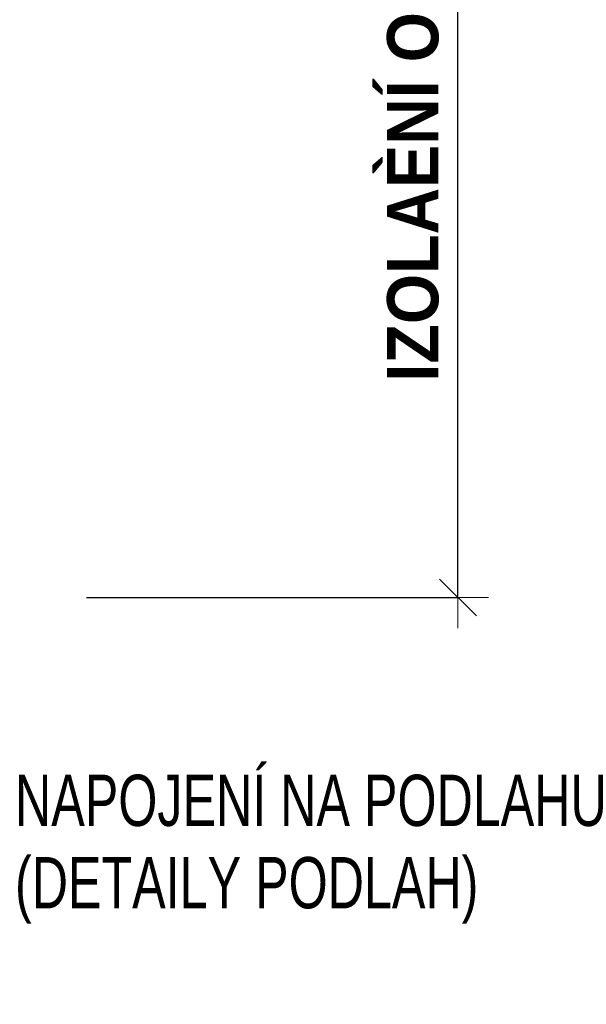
# Model space of a CAD drawing. Header units: millimetres. Extents: x -17177 to 48677, y -60985 to 11467.
# Tile 67 of 71: x -64 to 626, y -2641 to -1440. Entities that reach past the tile are written whole.
import ezdxf

# ---------------------------------------------------------------- set-up
doc = ezdxf.new("R2010")
doc.units = ezdxf.units.MM
doc.header["$PDMODE"] = 65
doc.layers.add('XR$3$INFUZE_1', color=7, linetype='Continuous', lineweight=25)
doc.styles.add('ARIALNARROW', font='ARIALN.TTF')
doc.dimstyles.new('DIMSTYLE_9', dxfattribs={"dimtxt": 62.5, "dimasz": 75, "dimexe": 0, "dimexo": 0, "dimgap": 31.25, "dimtad": 2, "dimdec": 0, "dimrnd": 5, "dimzin": 12, "dimdsep": 46, "dimtxsty": 'ARIALNARROW', "dimblk1": 'ALL_ML_STRICH', "dimblk2": 'ALL_ML_STRICH', "dimsah": 1, "dimcen": 0, "dimclrd": 6, "dimclre": 6, "dimclrt": 6, "dimadec": 0, "dimazin": 0, "dimtfac": 1, "dimtdec": 0, "dimtix": 1, "dimtmove": 2, "dimatfit": 3, "dimfxl": 0, "dimtzin": 0, "dimlwd": 0, "dimlwe": 18, "dimarcsym": 0})

# ---------------------------------------------------------------- blocks, each defined once
blk = doc.blocks.new('ALL_ML_STRICH')
at = {"color": 0, "linetype": 'ByBlock', "lineweight": -2}
for p, q in [((0, -0.5), (0, 0.5)), ((-0.3, -0.3), (0.3, 0.3)), ((-1, 0), (0.5, 0))]:
    blk.add_line(p, q, dxfattribs=at)
blk = doc.blocks.new('*D224')
at = {"layer": 'DEFPOINTS', "color": 6, "linetype": 'Continuous', "lineweight": 18}
for p in [(-522.7, -537.5), (-242.7, -2144.7), (469.8, -2144.7)]:
    blk.add_point(p, dxfattribs=at)
at = {"layer": 'XR$3$INFUZE_1', "color": 6, "linetype": 'Continuous', "lineweight": -2}
for p, q in [((232.3, -537.5), (469.8, -537.5)), ((469.8, -2144.7), (469.8, -537.5)), ((17.3, -2144.7), (469.8, -2144.7))]:
    blk.add_line(p, q, dxfattribs=at)
at = {"layer": 'XR$3$INFUZE_1', "color": 6, "linetype": 'Continuous', "lineweight": 18, "xscale": 75, "yscale": 75, "zscale": 75}
for p, rotation in [((469.8, -537.5), 90), ((469.8, -2144.7), 270)]:
    blk.add_blockref('ALL_ML_STRICH', p, dxfattribs=dict(at, rotation=rotation))

msp = doc.modelspace()

# ---------------------------------------------------------------- texts
at = {"layer": 'XR$3$INFUZE_1', "color": 6, "linetype": 'Continuous', "lineweight": 13, "insert": (446.9, -1881.2), "char_height": 62.5, "width": 1061.042, "attachment_point": 7, "rotation": 90, "style": 'ARIALNARROW'}
msp.add_mtext('\\W1.10;\\fArial Narrow|i0|b1|c0|p0;IZOLAÈNÍ OMÍTKA dle bodu ', dxfattribs=at)
at = {"layer": 'XR$3$INFUZE_1', "color": 5, "linetype": 'Continuous', "lineweight": 13, "insert": (-70.4, -2360.9), "char_height": 62.5, "width": 828.49, "attachment_point": 1, "line_spacing_factor": 0.963855, "style": 'ARIALNARROW'}
msp.add_mtext('\\W0.95;NAPOJENÍ NA PODLAHU\\P(DETAILY PODLAH)', dxfattribs=at)

# ---------------------------------------------------------------- dimensions: what is measured, and where the dimension line sits
at = {"layer": 'XR$3$INFUZE_1', "color": 6, "linetype": 'Continuous', "lineweight": 18}
dim = msp.add_linear_dim(base=(469.8, -537.5), p1=(17.3, -2144.7), p2=(232.3, -537.5), angle=90, dimstyle='DIMSTYLE_9', override={"dimpost": '<>', "dimclrd": 6, "dimclre": 6, "dimclrt": 6, "dimlwd": 0, "dimlwe": 18}, dxfattribs=at)
dim.commit()
dim.dimension.update_dxf_attribs({"geometry": '*D224', "text_midpoint": (438.5, -1341.1), "dimtype": 160})

doc.saveas('drawing.dxf')
